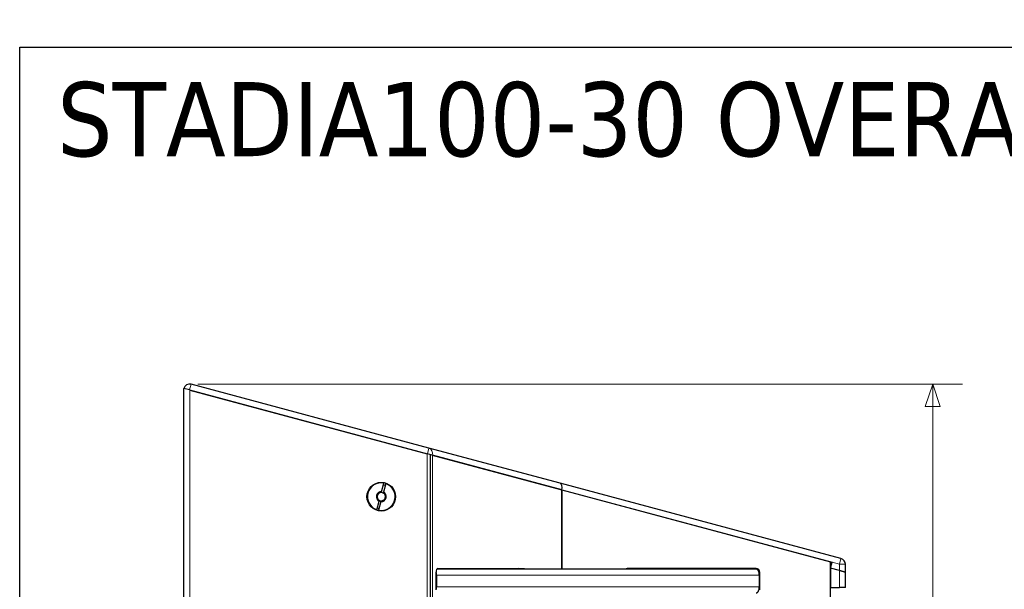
# Model space of a CAD drawing. Header units: millimetres. Extents: x 90 to 4365, y 90 to 3088.
# Tile 20 of 41: x 90 to 1087, y 2511 to 3088. Entities that reach past the tile are written whole.
import ezdxf

# ---------------------------------------------------------------- set-up
doc = ezdxf.new("R2010")
doc.units = ezdxf.units.MM
doc.header["$LTSCALE"] = 15
doc.layers.add('Border (ISO)', color=7, linetype='Continuous', lineweight=25)
doc.layers.add('Visibile (ISO)', color=7, linetype='Continuous', lineweight=25)
for name, color, linetype, lineweight, true_color in [('Quota (ISO)', 7, 'Continuous', 15, 0x008000), ('Simbolo (ISO)', 5, 'Continuous', 25, 0x0000ff), ('Visibile sottile (ISO)', 9, 'Continuous', 18, 0x808080)]:
    doc.layers.add(name, color=color, linetype=linetype, lineweight=lineweight, true_color=true_color)
doc.styles.add('Testo nota (ISO)', font='tahoma.ttf')
doc.dimstyles.new('Default (ISO)', dxfattribs={"dimscale": 15, "dimtxt": 2, "dimasz": 1.5, "dimexe": 2, "dimexo": 0.5, "dimgap": 0.5, "dimtad": 1, "dimtoh": 1, "dimrnd": 1e-08, "dimtxsty": 'Testo nota (ISO)', "dimblk": 'Filled-1', "dimcen": 0.09, "dimdle": 10, "dimclrd": 256, "dimclre": 256, "dimclrt": 256, "dimazin": 2, "dimtfac": 0.75, "dimtmove": 0, "dimatfit": 3, "dimfxl": 0, "dimtolj": 1, "dimtzin": 0, "dimlwd": -1, "dimlwe": -1, "dimarcsym": 0})

# ---------------------------------------------------------------- blocks, each defined once
blk = doc.blocks.new('Bordi Bordo di default')
at = {"layer": 'Border (ISO)', "flags": 128}
blk.add_lwpolyline([(6, 6), (6, 204), (291, 204), (291, 6), (6, 6)], dxfattribs=at)
blk = doc.blocks.new('Filled-1')
at = {"color": 0}
for p, q in [((0, 0), (-1, 0.333)), ((-1, 0.333), (-1, -0.333)), ((-1, 0), (0, 0)), ((-1, -0.333), (0, 0))]:
    blk.add_line(p, q, dxfattribs=at)
at = {"color": 0, "flags": 128}
blk.add_lwpolyline([(-1, -0.333), (0, 0), (-1, 0.333), (-1, -0.333)], dxfattribs=at)
at = {"color": 0}
blk.add_solid([(-1, -0.333), (0, 0), (-1, 0.333), (-1, -0.333)], dxfattribs=at)
blk = doc.blocks.new('*D25')
at = {"layer": 'Defpoints', "color": 0, "transparency": 16777216}
for p in [(263.01, 2718.89), (1014.61, 2718.89), (817.46, 2176.75)]:
    blk.add_point(p, dxfattribs=at)
at = {"layer": 'Quota (ISO)', "transparency": 16777216}
for p, q in [((270.51, 2718.89), (1044.61, 2718.89)), ((1014.61, 2696.39), (1014.61, 2473.37)), ((1014.61, 2199.25), (1014.61, 2379.58)), ((824.96, 2176.75), (1044.61, 2176.75))]:
    blk.add_line(p, q, dxfattribs=at)
at = {"layer": 'Quota (ISO)', "transparency": 16777216, "xscale": 22.5, "yscale": 22.5, "zscale": 22.5}
for p, rotation in [((1014.61, 2718.89), 90), ((1014.61, 2176.75), 270)]:
    blk.add_blockref('Filled-1', p, dxfattribs=dict(at, rotation=rotation))
at = {"layer": 'Quota (ISO)', "transparency": 16777216, "insert": (1014.61, 2387.08), "char_height": 30, "attachment_point": 4, "rotation": 90, "style": 'Testo nota (ISO)'}
blk.add_mtext('\\A1; 500', dxfattribs=at)

msp = doc.modelspace()

# ---------------------------------------------------------------- linework, layer by layer
at = {"layer": 'Visibile (ISO)'}
for p, q in [((261.965, 2712.983), (256.17, 2714.536)), ((256.17, 1724.96), (256.17, 2714.536)), ((261.965, 2712.983), (502.882, 2648.43)), ((262.17, 2712.929), (502.706, 2648.477)), ((504.435, 2654.226), (263.518, 2718.779)), ((637.225, 2618.644), (504.435, 2654.226)), ((507.857, 2647.097), (502.882, 2648.43)), ((505.706, 2647.673), (505.706, 1791.823)), ((505.706, 2647.673), (505.706, 1791.823)), ((507.857, 2647.097), (638.96, 2611.968)), ((638.96, 2611.968), (507.902, 2647.085)), ((456.472, 2610.032), (458.818, 2618.789)), ((460.75, 2618.271), (458.404, 2609.515)), ((921.723, 2542.414), (637.225, 2618.644)), ((638.96, 2611.968), (912.723, 2538.613)), ((638.96, 2611.968), (638.96, 2531.748)), ((638.96, 2611.968), (911.17, 2539.03)), ((638.96, 2531.748), (638.96, 2611.968)), ((451.59, 2591.812), (453.936, 2600.568)), ((455.868, 2600.051), (453.522, 2591.294)), ((911.17, 1900.466), (911.17, 2539.03)), ((911.17, 2532.818), (912.723, 2538.613)), ((920.17, 2530.406), (911.17, 2532.818)), ((920.17, 2530.406), (911.17, 2532.818)), ((911.17, 2532.818), (911.17, 2513.27)), ((926.17, 2528.799), (926.17, 2536.618)), ((511.693, 2510.848), (511.693, 2528.648)), ((511.943, 2525.748), (511.943, 2513.748)), ((835.946, 2531.748), (512.578, 2531.748)), ((513.493, 2532.248), (600.789, 2532.248)), ((835.86, 2532.248), (705.036, 2532.248)), ((838.96, 2525.748), (838.96, 2513.748)), ((839.46, 2510.848), (839.46, 2528.648)), ((926.17, 2528.799), (920.17, 2530.406)), ((920.17, 2530.406), (926.17, 2528.799)), ((926.17, 2513.27), (926.17, 2528.799)), ((911.17, 2513.27), (920.17, 2513.27)), ((926.17, 2513.27), (920.17, 2513.27))]:
    msp.add_line(p, q, dxfattribs=at)
msp.add_circle((456.17, 2605.042), 14.5, dxfattribs=at)
for centre, radius, start, end in [((261.965, 2712.983), 6, 75, 165), ((456.17, 2605.042), 14, 79.096044, 250.903956), ((456.17, 2605.042), 14, 259.096044, 70.903956), ((456.17, 2605.042), 12, 70.219808, 79.780192), ((456.17, 2605.042), 5, 86.536959, 243.463041), ((456.17, 2605.042), 4.188, 88.814396, 241.185604), ((456.17, 2605.042), 5, 266.536959, 63.463041), ((456.17, 2605.042), 4.188, 268.814396, 61.185604), ((456.17, 2605.042), 4.188, 61.185604, 88.814396), ((456.17, 2605.042), 12, 250.219808, 259.780192), ((456.17, 2605.042), 4.188, 241.185604, 268.814396), ((920.17, 2536.618), 6, 0, 75), ((705.036, 2528.648), 3.6, 90, 120.558432), ((835.86, 2528.648), 3.6, 0, 90)]:
    msp.add_arc(centre, radius, start, end, dxfattribs=at)
for centre, major_axis, ratio, start_param, end_param in [((635.673, 2612.849), (1.553, 5.796), 0.5673004, 4.712389, 6.2831853), ((513.493, 2528.648), (0, 3.6), 0.5, 0, 1.5707963), ((595.593, 2528.648), (0, 3.6), 0.5, 5.7498401, 6.2831853), ((600.789, 2528.648), (0, 3.6), 0.5, 5.7498401, 6.2831853)]:
    msp.add_ellipse(centre, major_axis=major_axis, ratio=ratio, start_param=start_param, end_param=end_param, dxfattribs=at)
for points, weights in [([(456.256, 2609.229), (456.355, 2609.595), (456.472, 2610.032)], [1, 1.00412650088, 1]), ([(458.404, 2609.515), (458.286, 2609.077), (458.188, 2608.711)], [1, 1.00412650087, 1]), ([(453.936, 2600.568), (454.053, 2601.006), (454.151, 2601.372)], [1, 1.00412650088, 1]), ([(456.083, 2600.854), (455.985, 2600.488), (455.868, 2600.051)], [1, 1.00412650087, 1])]:
    msp.add_rational_spline(points, weights, degree=2, dxfattribs=at)
for points, knots in [([(511.693, 2528.114), (511.7, 2528.083), (511.707, 2528.052), (511.785, 2527.683), (511.845, 2527.3), (511.925, 2526.516), (511.943, 2526.115), (511.943, 2525.748)], [1.57155368, 1.57155368, 1.57155368, 1.57155368, 1.58158368, 1.58158368, 1.69168334, 1.69168334, 1.801783, 1.801783, 1.801783, 1.801783]), ([(838.96, 2525.748), (838.96, 2526.118), (838.942, 2526.521), (838.863, 2527.312), (838.803, 2527.699), (838.661, 2528.382), (838.566, 2528.742), (838.341, 2529.413), (838.211, 2529.725), (837.948, 2530.249), (837.791, 2530.51), (837.454, 2530.959), (837.273, 2531.148), (836.93, 2531.432), (836.735, 2531.553), (836.336, 2531.711), (836.133, 2531.748), (835.946, 2531.748)], [1.78125806, 1.78125806, 1.78125806, 1.78125806, 1.89216581, 1.89216581, 2.00307356, 2.00307356, 2.11424513, 2.11424513, 2.2254167, 2.2254167, 2.33690616, 2.33690616, 2.44839562, 2.44839562, 2.56014572, 2.56014572, 2.67189583, 2.67189583, 2.67189583, 2.67189583]), ([(511.943, 2513.748), (511.943, 2513.381), (511.925, 2512.98), (511.845, 2512.196), (511.785, 2511.813), (511.707, 2511.443), (511.7, 2511.412), (511.693, 2511.381)], [1.801783, 1.801783, 1.801783, 1.801783, 1.91188265, 1.91188265, 2.02198231, 2.02198231, 2.03201231, 2.03201231, 2.03201231, 2.03201231]), ([(835.946, 2507.748), (836.133, 2507.748), (836.336, 2507.785), (836.735, 2507.943), (836.93, 2508.064), (837.273, 2508.348), (837.454, 2508.537), (837.791, 2508.986), (837.948, 2509.247), (838.211, 2509.771), (838.341, 2510.082), (838.566, 2510.754), (838.661, 2511.113), (838.803, 2511.797), (838.863, 2512.184), (838.942, 2512.975), (838.96, 2513.378), (838.96, 2513.748)], [0.89062029, 0.89062029, 0.89062029, 0.89062029, 1.00237039, 1.00237039, 1.1141205, 1.1141205, 1.22560996, 1.22560996, 1.33709942, 1.33709942, 1.44827099, 1.44827099, 1.55944256, 1.55944256, 1.67035031, 1.67035031, 1.78125806, 1.78125806, 1.78125806, 1.78125806])]:
    msp.add_open_spline(points, degree=3, knots=knots, dxfattribs=at)
at = {"layer": 'Visibile sottile (ISO)'}
for p, q in [((261.965, 2712.983), (263.518, 2718.779)), ((262.17, 1726.567), (262.17, 2712.929)), ((504.435, 2654.226), (502.882, 2648.43)), ((502.706, 1791.019), (502.706, 2648.477)), ((507.902, 2647.085), (507.902, 1792.411)), ((912.723, 2538.613), (920.17, 2536.618)), ((921.723, 2542.414), (920.17, 2536.618)), ((926.17, 2536.618), (920.17, 2536.618)), ((920.17, 2536.618), (920.17, 2530.406)), ((511.943, 2525.748), (838.96, 2525.748)), ((920.17, 2530.406), (920.17, 2513.27)), ((838.96, 2513.748), (511.943, 2513.748))]:
    msp.add_line(p, q, dxfattribs=at)
msp.add_ellipse((502.882, 2648.43), major_axis=(1.553, 5.796), ratio=0.8583563, start_param=4.712389, end_param=6.2831853, dxfattribs=at)

# ---------------------------------------------------------------- block references
at = {"xscale": 15, "yscale": 15, "zscale": 15}
msp.add_blockref('Bordi Bordo di default', (0, 0), dxfattribs=at)

# ---------------------------------------------------------------- texts
at = {"layer": 'Simbolo (ISO)', "insert": (127.895, 2986.313), "char_height": 75, "width": 1763.8371, "attachment_point": 4, "style": 'Testo nota (ISO)'}
msp.add_mtext('{\\fTahoma|b0|i0;\\H75.0000;STADIA100-30 OVERALL DIMENSIONS}', dxfattribs=at)

# ---------------------------------------------------------------- dimensions: what is measured, and where the dimension line sits
at = {"layer": 'Quota (ISO)'}
dim = msp.add_linear_dim(base=(1014.613, 2718.892), p1=(817.46, 2176.748), p2=(263.007, 2718.892), angle=90, text=' 500', dimstyle='Default (ISO)', override={"dimgap": 0.5, "dimtad": 0, "dimtoh": 0, "dimdec": 2, "dimtol": 0, "dimlim": 0, "dimtp": 0, "dimtm": 0, "dimtdec": 2, "dimtofl": 0, "dimatfit": 1}, dxfattribs=at)
dim.commit()
dim.dimension.update_dxf_attribs({"geometry": '*D25', "text_midpoint": (1014.613, 2426.475), "dimtype": 160})

doc.saveas('drawing.dxf')
